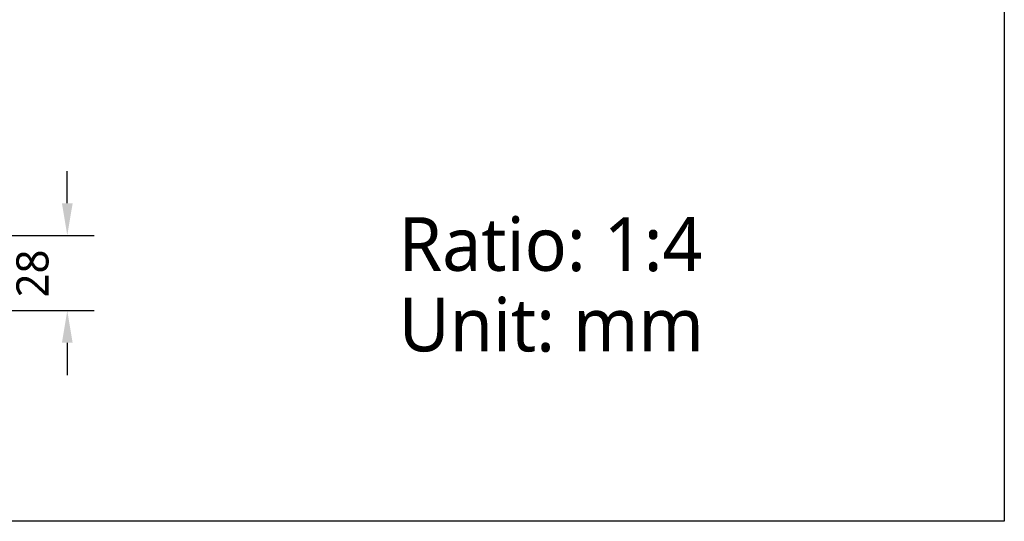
# Model space of a CAD drawing. Header units: millimetres. Extents: x 0 to 433, y -279 to 297.
# Tile 10 of 22: x 341 to 433, y -279 to -232. Entities that reach past the tile are written whole.
import ezdxf

# ---------------------------------------------------------------- set-up
doc = ezdxf.new("R2010")
doc.units = ezdxf.units.MM
doc.header["$LTSCALE"] = 23.1
doc.header["$PDMODE"] = 3
doc.header["$PDSIZE"] = 8
doc.layers.get('0').update_dxf_attribs({"linetype": 'CONTINUOUS'})
doc.layers.get('Defpoints').update_dxf_attribs({"linetype": 'CONTINUOUS'})
doc.layers.add('50_ALL_DETAILS', color=7, linetype='CONTINUOUS')
doc.layers.add('51__DRAFT_DIMS', color=7, linetype='CONTINUOUS')
doc.styles.get("Standard").update_dxf_attribs({"font": 'Roboto-Regular.ttf'})
doc.dimstyles.new('DIMSTYLE_3', dxfattribs={"dimtxt": 3, "dimasz": 3, "dimexe": 2.5, "dimexo": 0.5, "dimgap": 0.75, "dimtad": 1, "dimlfac": 4, "dimdsep": 46, "dimtxsty": 'STANDARD', "dimblk": '_FILLED', "dimblk1": '_FILLED', "dimblk2": '_FILLED', "dimcen": 0.09, "dimclrt": 3, "dimazin": 2, "dimtp": 0.2, "dimtm": 0.2, "dimtfac": 1, "dimtofl": 0, "dimtmove": 0, "dimatfit": 3, "dimldrblk": '_FILLED', "dimfxl": 1, "dimtolj": 1, "dimarcsym": 0})

# ---------------------------------------------------------------- blocks, each defined once
blk = doc.blocks.new('_FILLED')
at = {"color": 0, "linetype": 'ByBlock'}
blk.add_solid([(0, 0), (-1, 0.167), (-1, -0.167)], dxfattribs=at)
blk = doc.blocks.new('*D4')
at = {"layer": '51__DRAFT_DIMS', "color": 0, "lineweight": -2}
for p, q in [((345.328, -249.252), (345.328, -246.252)), ((327.883, -252.252), (347.828, -252.252)), ((321.883, -259.252), (347.828, -259.252)), ((345.328, -262.252), (345.328, -265.252))]:
    blk.add_line(p, q, dxfattribs=at)
at = {"layer": 'Defpoints', "color": 0}
for p in [(327.383, -252.252), (321.383, -259.252), (345.328, -259.252)]:
    blk.add_point(p, dxfattribs=at)
at = {"layer": '51__DRAFT_DIMS', "color": 0, "linetype": 'ByBlock', "lineweight": -2, "xscale": 3, "yscale": 3, "zscale": 3}
for p, rotation in [((345.328, -252.252), 270), ((345.328, -259.252), 90)]:
    blk.add_blockref('_FILLED', p, dxfattribs=dict(at, rotation=rotation))
at = {"layer": '51__DRAFT_DIMS', "color": 3, "insert": (340.578, -255.796), "char_height": 3, "attachment_point": 2, "rotation": 90, "line_spacing_factor": 0.9}
blk.add_mtext('\\A1;28', dxfattribs=at)

msp = doc.modelspace()

# ---------------------------------------------------------------- linework, layer by layer
msp.add_lwpolyline([(240.5529, -140.286), (432.6344, -140.286), (432.6344, -278.8707), (240.5529, -278.8707)], close=True)

# ---------------------------------------------------------------- texts
at = {"layer": '50_ALL_DETAILS', "color": 3, "insert": (376.2048, -250.5509), "char_height": 5, "width": 41.710374, "attachment_point": 1, "line_spacing_factor": 0.9}
msp.add_mtext('Ratio: 1:4\\PUnit: mm', dxfattribs=at)

# ---------------------------------------------------------------- dimensions: what is measured, and where the dimension line sits
at = {"layer": '51__DRAFT_DIMS', "color": 4}
dim = msp.add_linear_dim(base=(345.3276, -259.2516), p1=(327.3828, -252.2516), p2=(321.3828, -259.2516), angle=270, dimstyle='DIMSTYLE_3', dxfattribs=at)
dim.commit()
dim.dimension.update_dxf_attribs({"geometry": '*D4', "text_midpoint": (345.3276, -255.7956), "dimtype": 160})

doc.saveas('drawing.dxf')
